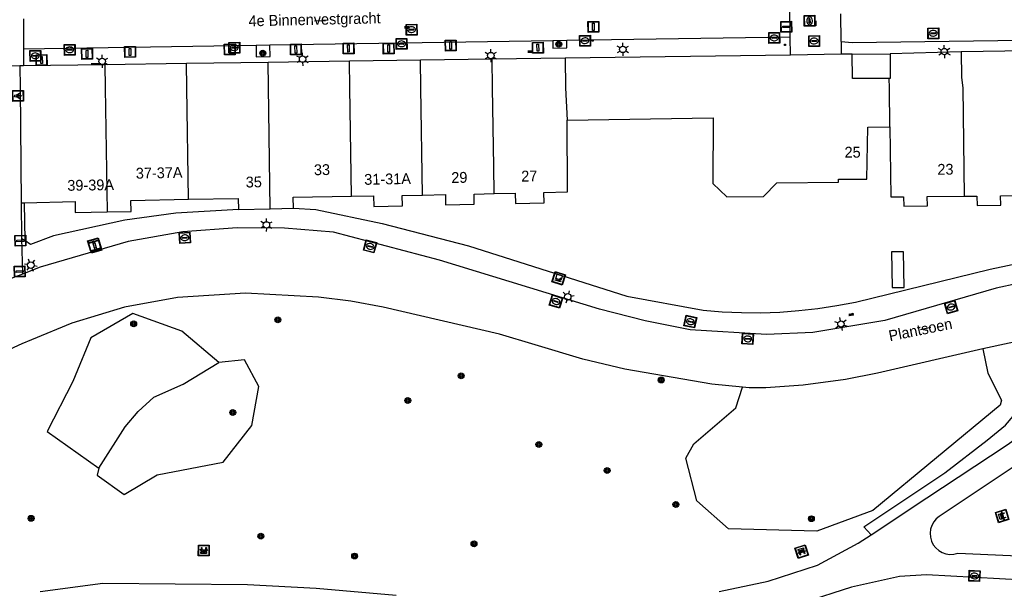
# Model space of a CAD drawing. Header units: metres. Extents: x 93870 to 95789, y 463036 to 464040.
# Tile 43 of 256: x 94284 to 94375, y 463204 to 463256. Entities that reach past the tile are written whole.
import ezdxf
from ezdxf.enums import TextEntityAlignment as Align

# ---------------------------------------------------------------- set-up
doc = ezdxf.new("R2010")
doc.units = ezdxf.units.M
doc.header["$LTSCALE"] = 25.4
for name, color, linetype in [('B_BEBOUWINGSGRENS_0', 1, 'Continuous'), ('B_TUSSENMUUR_0', 7, 'Continuous'), ('Q_BANK_0', 7, 'Continuous'), ('Q_BOOM_0', 3, 'Continuous'), ('Q_BRANDKRAAN_0', 5, 'Continuous'), ('Q_CAI-KAST_0', 10, 'Continuous'), ('Q_FIETSENREK_LIJN_0', 7, 'Continuous'), ('Q_INSPECTIE_OF_RIOOLPUT_0', 253, 'Continuous'), ('Q_KOLK_0', 254, 'Continuous'), ('Q_LICHTMAST_0', 2, 'Continuous'), ('Q_LICHTPUNT_1', 7, 'Continuous'), ('Q_OPLAADPAAL_0', 7, 'Continuous'), ('Q_VERKEERSBORDPAAL_0', 40, 'Continuous'), ('S_GBKN_SYMBOOL_OV_GROOT_0', 7, 'Continuous'), ('T_CULTUURGRENS_0', 76, 'Continuous'), ('T_HAAG_0', 87, 'Continuous'), ('T_HEK_0', 57, 'Continuous'), ('T_MUUR_30CM_0', 10, 'Continuous'), ('V_WEGGRENS_0', 7, 'Continuous'), ('Z_GBKN_HUISNUMMER_0', 252, 'Continuous'), ('Z_STRAATNAAM_0', 252, 'Continuous')]:
    doc.layers.add(name, color=color, linetype=linetype)
for name, color, linetype, true_color in [('Q_AFSLUITPAAL_0', 7, 'Continuous', 0xf86a3a), ('Q_PAAL_STEEN_0', 7, 'Continuous', 0xa97373), ('Q_PAALTJE_0', 7, 'Continuous', 0x666666)]:
    doc.layers.add(name, color=color, linetype=linetype, true_color=true_color)

# ---------------------------------------------------------------- blocks, each defined once
blk = doc.blocks.new('Q_OPLAADPAAL')
for points in [[(-0.5, 0.5), (0.5, 0.5), (0.5, -0.5), (-0.5, -0.5)], [(-0.08, 0.333), (0.071, 0.333), (0.071, -0.329), (-0.08, -0.329)]]:
    blk.add_lwpolyline(points, close=True)
blk.add_lwpolyline([(-0.442, 0.464), (0.438, 0.464, -0.414214), (0.459, 0.442), (0.459, -0.437, -0.414214), (0.438, -0.459), (-0.442, -0.459, -0.414214), (-0.463, -0.437), (-0.463, 0.442), (-0.463, 0.444), (-0.463, 0.446), (-0.463, 0.448), (-0.462, 0.45), (-0.461, 0.451), (-0.46, 0.453), (-0.459, 0.455), (-0.458, 0.456), (-0.457, 0.457), (-0.456, 0.459), (-0.454, 0.46), (-0.453, 0.461), (-0.451, 0.462), (-0.449, 0.462), (-0.447, 0.463), (-0.446, 0.463), (-0.444, 0.464), (-0.442, 0.464)], format="xyb")
blk = doc.blocks.new('Q_CAI-KAST')
for points in [[(-0.5, 0.5), (0.5, 0.5), (0.5, -0.5), (-0.5, -0.5)], [(-0.262, 0.264), (0.25, 0.264), (0.25, 0.187), (-0.262, 0.187)], [(-0.262, 0.107), (0.25, 0.107), (0.25, -0.332), (-0.262, -0.332)]]:
    blk.add_lwpolyline(points, close=True)
blk.add_lwpolyline([(-0.442, 0.464), (0.438, 0.464, -0.414214), (0.459, 0.442), (0.459, -0.437, -0.414214), (0.438, -0.459), (-0.442, -0.459, -0.414214), (-0.463, -0.437), (-0.463, 0.442), (-0.463, 0.444), (-0.463, 0.446), (-0.463, 0.448), (-0.462, 0.45), (-0.461, 0.451), (-0.46, 0.453), (-0.459, 0.455), (-0.458, 0.456), (-0.457, 0.457), (-0.456, 0.459), (-0.454, 0.46), (-0.453, 0.461), (-0.451, 0.462), (-0.449, 0.462), (-0.447, 0.463), (-0.446, 0.463), (-0.444, 0.464), (-0.442, 0.464)], format="xyb")
blk.add_circle((-0.177, -0.034), 0.0354)
blk = doc.blocks.new('Q_LICHTMAST')
for points in [[(-0.26, 0.15), (-0.52, 0.3)], [(0, 0.3), (0, 0.6)], [(0.26, 0.15), (0.52, 0.3)], [(-0.26, -0.15), (-0.52, -0.3)], [(0, -0.3), (0, -0.6)], [(0.26, -0.15), (0.52, -0.3)]]:
    blk.add_lwpolyline(points)
blk.add_circle((0, 0), 0.3)
blk = doc.blocks.new('Q_VERKEERSBORDPAAL')
for points in [[(-0.5, 0.5), (0.5, 0.5), (0.5, -0.5), (-0.5, -0.5)], [(-0.08, 0.333), (0.071, 0.333), (0.071, -0.329), (-0.08, -0.329)]]:
    blk.add_lwpolyline(points, close=True)
blk.add_lwpolyline([(-0.442, 0.464), (0.438, 0.464, -0.414214), (0.459, 0.442), (0.459, -0.437, -0.414214), (0.438, -0.459), (-0.442, -0.459, -0.414214), (-0.463, -0.437), (-0.463, 0.442), (-0.463, 0.444), (-0.463, 0.446), (-0.463, 0.448), (-0.462, 0.45), (-0.461, 0.451), (-0.46, 0.453), (-0.459, 0.455), (-0.458, 0.456), (-0.457, 0.457), (-0.456, 0.459), (-0.454, 0.46), (-0.453, 0.461), (-0.451, 0.462), (-0.449, 0.462), (-0.447, 0.463), (-0.446, 0.463), (-0.444, 0.464), (-0.442, 0.464)], format="xyb")
blk = doc.blocks.new('Q_AFSLUITPAAL')
for points in [[(-0.5, 0.5), (0.5, 0.5), (0.5, -0.5), (-0.5, -0.5)], [(-0.08, 0.333), (0.071, 0.333), (0.071, -0.329), (-0.08, -0.329)]]:
    blk.add_lwpolyline(points, close=True)
blk.add_lwpolyline([(-0.442, 0.464), (0.438, 0.464, -0.414214), (0.459, 0.442), (0.459, -0.437, -0.414214), (0.438, -0.459), (-0.442, -0.459, -0.414214), (-0.463, -0.437), (-0.463, 0.442), (-0.463, 0.444), (-0.463, 0.446), (-0.463, 0.448), (-0.462, 0.45), (-0.461, 0.451), (-0.46, 0.453), (-0.459, 0.455), (-0.458, 0.456), (-0.457, 0.457), (-0.456, 0.459), (-0.454, 0.46), (-0.453, 0.461), (-0.451, 0.462), (-0.449, 0.462), (-0.447, 0.463), (-0.446, 0.463), (-0.444, 0.464), (-0.442, 0.464)], format="xyb")
blk = doc.blocks.new('Q_PAAL_STEEN')
for points in [[(-0.5, 0.5), (0.5, 0.5), (0.5, -0.5), (-0.5, -0.5)], [(-0.08, 0.333), (0.071, 0.333), (0.071, -0.329), (-0.08, -0.329)]]:
    blk.add_lwpolyline(points, close=True)
blk.add_lwpolyline([(-0.442, 0.464), (0.438, 0.464, -0.414214), (0.459, 0.442), (0.459, -0.437, -0.414214), (0.438, -0.459), (-0.442, -0.459, -0.414214), (-0.463, -0.437), (-0.463, 0.442), (-0.463, 0.444), (-0.463, 0.446), (-0.463, 0.448), (-0.462, 0.45), (-0.461, 0.451), (-0.46, 0.453), (-0.459, 0.455), (-0.458, 0.456), (-0.457, 0.457), (-0.456, 0.459), (-0.454, 0.46), (-0.453, 0.461), (-0.451, 0.462), (-0.449, 0.462), (-0.447, 0.463), (-0.446, 0.463), (-0.444, 0.464), (-0.442, 0.464)], format="xyb")
blk = doc.blocks.new('Q_PAALTJE')
at = {"color": 251, "true_color": 0x666666, "xscale": 0.1, "yscale": 0.1, "zscale": 0.01}
blk.add_blockref('Q_PAAL_STEEN', (0, 0), dxfattribs=at)
blk = doc.blocks.new('Q_KOLK')
blk.add_lwpolyline([(-0.5, 0.5), (0.5, 0.5), (0.5, -0.5), (-0.5, -0.5)], close=True)
for points in [[(-0.442, 0.464), (0.438, 0.464, -0.414214), (0.459, 0.442), (0.459, -0.437, -0.414214), (0.438, -0.459), (-0.442, -0.459, -0.414214), (-0.463, -0.437), (-0.463, 0.442, -0.414214), (-0.442, 0.464)], [(-0.345, 0.105, 0.380426), (-0.276, -0.18)], [(-0.008, 0.266, 0.240218), (-0.345, 0.105)], [(-0.194, 0.045, 0.853344), (-0.194, -0.032)], [(0.331, 0.111, 0.240191), (-0.008, 0.266)], [(0.185, -0.032, 0.849746), (0.185, 0.045)], [(0.267, -0.176, 0.380426), (0.331, 0.111)], [(-0.276, -0.18, 0.148452), (0.012, -0.257)], [(0.012, -0.257, 0.131742), (0.267, -0.176)]]:
    blk.add_lwpolyline(points, format="xyb")
for points in [[(-0.194, 0.045), (0.185, 0.045)], [(0.185, -0.032), (-0.194, -0.032)]]:
    blk.add_lwpolyline(points)
blk = doc.blocks.new('Q_INSPECTIE_OF_RIOOLPUT')
blk.add_lwpolyline([(-0.5, 0.5), (0.5, 0.5), (0.5, -0.5), (-0.5, -0.5)], close=True)
for points in [[(-0.442, 0.464), (0.438, 0.464, -0.414214), (0.459, 0.442), (0.459, -0.437, -0.414214), (0.438, -0.459), (-0.442, -0.459, -0.414214), (-0.463, -0.437), (-0.463, 0.442), (-0.463, 0.444), (-0.463, 0.446), (-0.463, 0.448), (-0.462, 0.45), (-0.461, 0.451), (-0.46, 0.453), (-0.459, 0.455), (-0.458, 0.456), (-0.457, 0.457), (-0.456, 0.459), (-0.454, 0.46), (-0.453, 0.461), (-0.451, 0.462), (-0.449, 0.462), (-0.447, 0.463), (-0.446, 0.463), (-0.444, 0.464), (-0.442, 0.464)], [(-0.345, 0.105, 0.380426), (-0.276, -0.18)], [(-0.008, 0.266, 0.240218), (-0.345, 0.105)], [(-0.194, 0.045, 0.853344), (-0.194, -0.032)], [(0.331, 0.111, 0.240191), (-0.008, 0.266)], [(0.185, -0.032, 0.849746), (0.185, 0.045)], [(0.267, -0.176, 0.380426), (0.331, 0.111)], [(-0.276, -0.18, 0.148452), (0.012, -0.257)], [(0.012, -0.257, 0.131742), (0.267, -0.176)]]:
    blk.add_lwpolyline(points, format="xyb")
for points in [[(-0.194, 0.045), (0.185, 0.045)], [(0.185, -0.032), (-0.194, -0.032)]]:
    blk.add_lwpolyline(points)
blk = doc.blocks.new('Q_BRANDKRAAN')
blk.add_lwpolyline([(-0.5, 0.5), (0.5, 0.5), (0.5, -0.5), (-0.5, -0.5)], close=True)
for points in [[(-0.442, 0.464), (0.438, 0.464, -0.414214), (0.459, 0.442), (0.459, -0.437, -0.414214), (0.438, -0.459), (-0.442, -0.459, -0.414214), (-0.463, -0.437), (-0.463, 0.442), (-0.463, 0.444), (-0.463, 0.446), (-0.463, 0.448), (-0.462, 0.45), (-0.461, 0.451), (-0.46, 0.453), (-0.459, 0.455), (-0.458, 0.456), (-0.457, 0.457), (-0.456, 0.459), (-0.454, 0.46), (-0.453, 0.461), (-0.451, 0.462), (-0.449, 0.462), (-0.447, 0.463), (-0.446, 0.463), (-0.444, 0.464), (-0.442, 0.464)], [(-0.345, 0.105, 0.380426), (-0.276, -0.18)], [(-0.008, 0.266, 0.240218), (-0.345, 0.105)], [(-0.194, 0.045, 0.853344), (-0.194, -0.032)], [(0.331, 0.111, 0.240191), (-0.008, 0.266)], [(0.185, -0.032, 0.849746), (0.185, 0.045)], [(0.267, -0.176, 0.380426), (0.331, 0.111)], [(-0.276, -0.18, 0.148452), (0.012, -0.257)], [(0.012, -0.257, 0.131742), (0.267, -0.176)]]:
    blk.add_lwpolyline(points, format="xyb")
for points in [[(-0.194, 0.045), (0.185, 0.045)], [(0.185, -0.032), (-0.194, -0.032)]]:
    blk.add_lwpolyline(points)
blk = doc.blocks.new('Q_BANK')
blk.add_lwpolyline([(-0.5, 0.5), (0.5, 0.5), (0.5, -0.5), (-0.5, -0.5)], close=True)
blk.add_lwpolyline([(-0.442, 0.464), (0.438, 0.464, -0.414214), (0.459, 0.442), (0.459, -0.437, -0.414214), (0.438, -0.459), (-0.442, -0.459, -0.414214), (-0.463, -0.437), (-0.463, 0.442), (-0.463, 0.444), (-0.463, 0.446), (-0.463, 0.448), (-0.462, 0.45), (-0.461, 0.451), (-0.46, 0.453), (-0.459, 0.455), (-0.458, 0.456), (-0.457, 0.457), (-0.456, 0.459), (-0.454, 0.46), (-0.453, 0.461), (-0.451, 0.462), (-0.449, 0.462), (-0.447, 0.463), (-0.446, 0.463), (-0.444, 0.464), (-0.442, 0.464)], format="xyb")
for points in [[(-0.267, 0.022), (-0.366, -0.078)], [(-0.18, 0.132), (-0.267, 0.132), (-0.267, 0.276)], [(-0.267, 0.276), (0.258, 0.276), (0.258, 0.132), (0.173, 0.132)], [(-0.18, 0.022), (-0.267, 0.022)], [(-0.267, 0.022), (-0.18, 0.022)], [(-0.18, 0.022), (-0.18, 0.132)], [(-0.18, 0.132), (-0.144, 0.132)], [(-0.144, 0.132), (-0.144, 0.022)], [(0.131, 0.132), (-0.144, 0.132)], [(0.131, 0.022), (-0.144, 0.022)], [(-0.144, 0.022), (0.131, 0.022)], [(0.131, 0.022), (-0.144, 0.022)], [(-0.144, 0.022), (0.131, 0.022)], [(-0.144, 0.022), (0.131, 0.022)], [(0.131, 0.022), (0.131, 0.132)], [(0.131, 0.132), (0.173, 0.132)], [(0.173, 0.132), (0.173, 0.022)], [(0.173, 0.022), (0.255, 0.022)], [(0.173, 0.022), (0.255, 0.022)], [(0.255, 0.022), (0.357, -0.078)], [(-0.236, -0.078), (-0.366, -0.078)], [(-0.192, -0.078), (-0.192, -0.27), (-0.236, -0.27), (-0.236, -0.078)], [(-0.236, -0.078), (-0.192, -0.078)], [(0.183, -0.078), (-0.192, -0.078)], [(0.226, -0.078), (0.226, -0.268), (0.183, -0.268), (0.183, -0.078)], [(0.183, -0.078), (0.226, -0.078)], [(0.357, -0.078), (0.226, -0.078)]]:
    blk.add_lwpolyline(points)
blk = doc.blocks.new('Q_LICHTPUNT')
for points in [[(-0.5, 0.5), (0.5, 0.5), (0.5, -0.5), (-0.5, -0.5)], [(-0.463, 0.464), (0.459, 0.464), (0.459, -0.459), (-0.463, -0.459)], [(-0.123, 0.08), (-0.077, 0.051), (-0.255, -0.233), (-0.301, -0.204)], [(-0.033, 0.032), (0.021, 0.032), (0.021, -0.303), (-0.033, -0.303)], [(0.075, 0.051), (0.121, 0.079), (0.293, -0.209), (0.247, -0.236)]]:
    blk.add_lwpolyline(points, close=True)
blk.add_circle((-0.002, 0.21), 0.103)
blk = doc.blocks.new('Q_BOOM')
for radius in [0.27, 0.18, 0.09]:
    blk.add_circle((0, 0), radius)
blk = doc.blocks.new('S_GBKN_SYMBOOL_OV_GROOT')
for points in [[(-0.21875, 0.0625), (0.21875, 0.0625)], [(-0.21875, 0), (0.21875, 0)], [(-0.1875, 0.0625), (-0.1875, 0)], [(-0.125, 0.09375), (-0.125, 0.0625)], [(-0.125, 0), (-0.125, -0.0625)], [(-0.0625, 0.0625), (-0.0625, 0)], [(0, 0.09375), (0, 0.0625)], [(0, 0), (0, -0.0625)], [(0.0625, 0.0625), (0.0625, 0)], [(0.125, 0.09375), (0.125, 0.0625)], [(0.125, 0), (0.125, -0.0625)], [(0.1875, 0.0625), (0.1875, 0)], [(-0.21875, -0.0625), (0.21875, -0.0625)], [(-0.1875, -0.0625), (-0.1875, -0.09375)], [(-0.0625, -0.0625), (-0.0625, -0.09375)], [(0.0625, -0.0625), (0.0625, -0.09375)], [(0.1875, -0.0625), (0.1875, -0.09375)]]:
    blk.add_lwpolyline(points)

msp = doc.modelspace()

# ---------------------------------------------------------------- linework, layer by layer
at = {"layer": 'B_BEBOUWINGSGRENS_0'}
for p, q in [((94370.75, 463253.33), (94364.19, 463253.14)), ((94377.25, 463253.43), (94370.75, 463253.33)), ((94314.277, 463252.447), (94306.748, 463252.34)), ((94320.816, 463252.539), (94314.277, 463252.447)), ((94327.446, 463252.633), (94320.816, 463252.539)), ((94334.186, 463252.729), (94327.446, 463252.633)), ((94354.992, 463253.023), (94334.186, 463252.729)), ((94359.667, 463253.09), (94354.992, 463253.023)), ((94360.69, 463253.104), (94359.667, 463253.09)), ((94284.15, 463252.02), (94283.834, 463252.016)), ((94291.679, 463252.127), (94284.15, 463252.02)), ((94299.219, 463252.234), (94291.679, 463252.127)), ((94306.748, 463252.34), (94299.219, 463252.234)), ((94283.957, 463239.362), (94284.232, 463239.369)), ((94304.012, 463238.771), (94306.944, 463238.826)), ((94306.944, 463238.826), (94309.098, 463238.866))]:
    msp.add_line(p, q, dxfattribs=at)
for points in [[(94364.112, 463250.85), (94360.73, 463250.85), (94360.69, 463253.104)], [(94364.19, 463253.14), (94364.19, 463250.85), (94364.112, 463250.85)], [(94283.834, 463252.016), (94283.854, 463250), (94283.957, 463239.362)], [(94327.627, 463240.232), (94329.575, 463240.273), (94329.595, 463239.326), (94332.244, 463239.382), (94332.224, 463240.33), (94334.383, 463240.375), (94334.359, 463246.995)], [(94334.359, 463246.995), (94347.846, 463247.213), (94347.812, 463241.156), (94349.1, 463239.92), (94352.51, 463239.953), (94353.738, 463241.231), (94359.425, 463241.295), (94359.426, 463241.546), (94362.035, 463241.553), (94362.13, 463246.36), (94364.171, 463246.38)], [(94364.171, 463246.38), (94364.259, 463239.916), (94365.435, 463239.928), (94365.444, 463239.061), (94367.628, 463239.084), (94367.619, 463239.952), (94371.028, 463239.989)], [(94291.877, 463238.544), (94294.101, 463238.586), (94294.082, 463239.591), (94299.402, 463239.697)], [(94299.402, 463239.697), (94303.993, 463239.788), (94304.012, 463238.771)], [(94309.098, 463238.866), (94309.079, 463239.889), (94314.459, 463239.98)], [(94314.459, 463239.98), (94316.489, 463240.014), (94316.509, 463239.05), (94319.158, 463239.106), (94319.138, 463240.059), (94320.997, 463240.092)], [(94320.997, 463240.092), (94323.119, 463240.137), (94323.139, 463239.19), (94325.787, 463239.246), (94325.768, 463240.174), (94327.627, 463240.232)], [(94371.028, 463239.989), (94372.204, 463240.002), (94372.213, 463239.134), (94374.397, 463239.157), (94374.388, 463240.025), (94377.798, 463240.062)], [(94284.232, 463239.369), (94288.927, 463239.489), (94288.946, 463238.49), (94291.877, 463238.544)], [(94364.373, 463231.544), (94365.473, 463231.56), (94365.427, 463234.859), (94364.327, 463234.844), (94364.373, 463231.544)]]:
    msp.add_lwpolyline(points, dxfattribs=at)
at = {"layer": 'B_TUSSENMUUR_0'}
for p, q in [((94314.313, 463250), (94314.277, 463252.447)), ((94320.853, 463250), (94320.816, 463252.539)), ((94327.485, 463250), (94327.446, 463252.633)), ((94291.679, 463252.127), (94291.71, 463250)), ((94299.252, 463250), (94299.219, 463252.234)), ((94306.944, 463238.826), (94306.748, 463252.34)), ((94364.123, 463250), (94364.112, 463250.85)), ((94291.71, 463250), (94291.877, 463238.544)), ((94299.402, 463239.697), (94299.252, 463250)), ((94314.459, 463239.98), (94314.313, 463250)), ((94320.997, 463240.092), (94320.853, 463250)), ((94364.171, 463246.38), (94364.123, 463250)), ((94370.893, 463250), (94371.028, 463239.989))]:
    msp.add_line(p, q, dxfattribs=at)
for points in [[(94370.75, 463253.33), (94370.79, 463250.94), (94370.893, 463250)], [(94334.186, 463252.729), (94334.225, 463250), (94334.359, 463246.995)], [(94327.627, 463240.232), (94327.591, 463242.729), (94327.485, 463250)]]:
    msp.add_lwpolyline(points, dxfattribs=at)
at = {"layer": 'Q_FIETSENREK_LIJN_0'}
msp.add_line((94291.291, 463252.209), (94290.413, 463252.198), dxfattribs=at)
at = {"layer": 'T_CULTUURGRENS_0'}
for points in [[(94302.214, 463224.63), (94298.775, 463227.529), (94294.275, 463229.145), (94290.368, 463226.896), (94288.926, 463223.395), (94288.71, 463222.873), (94286.343, 463218.257), (94291.111, 463214.888)], [(94372.749, 463225.889), (94373.197, 463223.659), (94374.473, 463221.155), (94374.357, 463220.703)], [(94291.111, 463214.888), (94290.96, 463214.234), (94293.453, 463212.439), (94296.504, 463214.251), (94302.614, 463215.426), (94305.25, 463218.821), (94305.905, 463222.406), (94304.581, 463224.878), (94302.214, 463224.63)], [(94291.111, 463214.888), (94293.54, 463218.686), (94294.743, 463220.118), (94296.204, 463221.418), (94298.916, 463222.643), (94302.214, 463224.63)], [(94362.435, 463208.73), (94361.772, 463209.45), (94369.25, 463214.449), (94373.15, 463217.461), (94374.848, 463218.847), (94377.505, 463221.942), (94378.537, 463223.317), (94377.705, 463218.922)], [(94374.357, 463220.703), (94362.59, 463210.958), (94357.434, 463209.054), (94349.25, 463209.278), (94346.336, 463211.855), (94345.312, 463215.801), (94346.064, 463217.134), (94349.939, 463220.443), (94350.557, 463222.342)]]:
    msp.add_lwpolyline(points, dxfattribs=at)
at = {"layer": 'T_HAAG_0'}
msp.add_line((94284.232, 463239.369), (94284.301, 463235.896), dxfattribs=at)
at = {"layer": 'T_HEK_0'}
for p, q in [((94283.957, 463239.362), (94283.994, 463236.114)), ((94283.994, 463236.114), (94284.301, 463235.896))]:
    msp.add_line(p, q, dxfattribs=at)
msp.add_lwpolyline([(94304.012, 463238.771), (94298.23, 463238.419), (94293.527, 463237.768), (94286.939, 463236.32), (94284.815, 463235.53), (94284.301, 463235.896)], dxfattribs=at)
at = {"layer": 'T_MUUR_30CM_0'}
msp.add_line((94360.69, 463253.104), (94364.19, 463253.14), dxfattribs=at)
at = {"layer": 'V_WEGGRENS_0'}
for p, q in [((94354.968, 463254.671), (94354.925, 463257.62)), ((94284.172, 463256.36), (94284.158, 463253.57)), ((94359.661, 463254.265), (94359.649, 463256.822)), ((94333.044, 463254.33), (94306.915, 463253.924)), ((94334.324, 463254.35), (94333.044, 463254.33)), ((94354.968, 463254.671), (94334.324, 463254.35)), ((94354.992, 463253.023), (94354.968, 463254.671)), ((94359.661, 463254.265), (94359.667, 463253.09)), ((94284.158, 463253.57), (94284.15, 463252.02)), ((94305.635, 463253.904), (94284.158, 463253.57)), ((94306.915, 463253.924), (94305.635, 463253.904)), ((94283.834, 463252.016), (94282.769, 463252.006)), ((94283.994, 463236.114), (94284.077, 463232.802)), ((94284.077, 463232.802), (94282.625, 463232.242)), ((94362.435, 463208.73), (94367.593, 463212.14))]:
    msp.add_line(p, q, dxfattribs=at)
for points in [[(94359.661, 463254.265), (94360.686, 463254.174), (94396.548, 463254.68), (94397.359, 463255.691), (94410.14, 463318.979)], [(94309.098, 463238.866), (94311.173, 463238.763), (94317.283, 463237.48), (94325.251, 463235.405), (94339.866, 463230.758), (94346.928, 463229.472), (94348.69, 463229.323), (94350.456, 463229.242), (94352.224, 463229.231), (94353.991, 463229.29), (94355.755, 463229.418), (94357.512, 463229.615), (94359.26, 463229.881), (94360.996, 463230.215), (94373.434, 463233.246), (94384.191, 463235.541), (94396.317, 463237.49), (94408.046, 463238.507), (94410.839, 463239.242), (94413.811, 463242.033), (94415.155, 463244.005), (94416.31, 463246.296), (94417.612, 463250), (94419.18, 463256.08)], [(94333.044, 463254.33), (94333.059, 463253.655), (94334.339, 463253.682), (94334.324, 463254.35)], [(94305.635, 463253.904), (94305.658, 463252.86), (94306.938, 463252.887), (94306.915, 463253.924)], [(94383.98, 463233.64), (94373.99, 463231.49), (94363.69, 463228.51), (94357.06, 463227.41), (94352.76, 463227.22), (94345.71, 463227.65), (94341.57, 463228.48), (94337.34, 463229.54), (94322.59, 463234.09), (94312.785, 463236.664), (94308.28, 463237.04), (94303.88, 463237.08), (94298.88, 463236.71), (94293.82, 463235.81), (94285.705, 463233.43), (94284.077, 463232.802)], [(94350.557, 463222.342), (94347.725, 463222.64), (94339.692, 463224.014), (94335.826, 463224.934), (94331.412, 463226.268), (94328.126, 463227.262), (94317.372, 463229.75), (94314.4, 463230.281), (94311.405, 463230.667), (94304.655, 463231.036), (94298.391, 463230.633), (94293.487, 463229.737), (94288.639, 463228.261), (94284.898, 463226.721)], [(94388.499, 463228.542), (94379.627, 463227.372), (94372.749, 463225.889)], [(94284.898, 463226.721), (94284.017, 463226.358), (94278.911, 463224.006)], [(94372.749, 463225.889), (94363.009, 463223.639), (94360.068, 463223.051), (94356.15, 463222.552), (94352.714, 463222.301), (94351.173, 463222.277), (94350.557, 463222.342)], [(94367.593, 463212.14), (94374.915, 463216.981), (94377.705, 463218.922)], [(94379.037, 463217.277), (94377.41, 463216.195), (94368.731, 463210.419)], [(94368.731, 463210.419), (94368.445, 463210.186), (94368.21, 463209.903), (94368.032, 463209.579), (94367.921, 463209.228), (94367.878, 463208.862), (94367.907, 463208.494), (94368.005, 463208.139), (94368.17, 463207.809), (94368.395, 463207.517), (94368.672, 463207.274), (94368.99, 463207.088), (94369.338, 463206.966), (94369.703, 463206.914), (94370.071, 463206.932), (94370.429, 463207.021), (94376.675, 463206.746), (94379.701, 463206.463), (94383.651, 463205.77), (94388.35, 463204.446), (94393.581, 463202.461)], [(94348.392, 463203.488), (94352.922, 463204.429), (94357.468, 463205.902), (94361.253, 463207.948), (94362.435, 463208.73)], [(94376.522, 463204.53), (94367.546, 463205.014), (94365.043, 463204.866), (94360.613, 463203.885), (94356.212, 463202.457), (94340.124, 463200.102), (94336.262, 463199.936), (94330.358, 463199.809), (94325.232, 463200.08), (94312.949, 463201.554), (94299.83, 463202.035), (94292.117, 463201.817), (94287.752, 463201.025), (94283.08, 463199.626), (94281.563, 463198.987), (94278.247, 463197.383), (94273.968, 463195.051), (94269.95, 463192.942), (94268.667, 463192.384)], [(94285.708, 463203.476), (94291.502, 463204.24), (94304.861, 463204.123), (94311.186, 463203.779), (94318.563, 463203.155)]]:
    msp.add_lwpolyline(points, dxfattribs=at)
at = {"layer": 'Z_STRAATNAAM_0'}
for p, q in [((94311.041, 463256.185), (94312.041, 463256.208)), ((94366.98, 463227.681), (94367.96, 463227.88))]:
    msp.add_line(p, q, dxfattribs=at)

# ---------------------------------------------------------------- block references
at = {"layer": 'Q_AFSLUITPAAL_0'}
for p, rotation in [((94336.794, 463255.619), 0.8908381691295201), ((94354.602, 463255.634), 90.83538281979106), ((94323.611, 463253.9), 0.8902068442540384), ((94331.661, 463253.696), 0.8902068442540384)]:
    msp.add_blockref('Q_AFSLUITPAAL', p, dxfattribs=dict(at, rotation=rotation))
at = {"layer": 'Q_BANK_0'}
for p, rotation in [((94374.539, 463210.464), 107.4327924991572), ((94356.026, 463207.172), 17.95341929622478), ((94300.812, 463207.271), 179.4982083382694)]:
    msp.add_blockref('Q_BANK', p, dxfattribs=dict(at, rotation=rotation))
at = {"layer": 'Q_BOOM_0'}
for p, rotation in [((94333.592, 463254.029), 0.8951737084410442), ((94306.258, 463253.198), 1.2084036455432), ((94307.652, 463228.572), 176.8709452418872), ((94294.34, 463228.199), 29.92617150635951), ((94324.579, 463223.401), 166.9734800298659), ((94343.05, 463223.013), 170.2938034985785), ((94319.65, 463221.124), 166.9734800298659), ((94303.487, 463220.014), 79.64593640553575), ((94331.752, 463217.067), 163.1841220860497), ((94338.059, 463214.654), 60.57087148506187), ((94344.405, 463211.526), 104.5475558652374), ((94284.868, 463210.24), 99.82418142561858), ((94356.919, 463210.208), 178.4321785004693), ((94306.083, 463208.589), 176.8869013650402), ((94325.765, 463207.88), 175.3544202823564), ((94314.741, 463206.759), 175.1650181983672)]:
    msp.add_blockref('Q_BOOM', p, dxfattribs=dict(at, rotation=rotation))
at = {"layer": 'Q_BRANDKRAAN_0'}
for p, rotation in [((94357.175, 463254.309), 0.8210811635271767), ((94285.26, 463252.943), 0.8909646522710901), ((94345.741, 463228.407), 168.6634554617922)]:
    msp.add_blockref('Q_BRANDKRAAN', p, dxfattribs=dict(at, rotation=rotation))
at = {"layer": 'Q_CAI-KAST_0', "rotation": 162.3613653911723}
msp.add_blockref('Q_CAI-KAST', (94333.58, 463232.407), dxfattribs=at)
at = {"layer": 'Q_INSPECTIE_OF_RIOOLPUT_0'}
for p, rotation in [((94356.759, 463256.19), 90.83538281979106), ((94320.006, 463255.361), 0.8902068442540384)]:
    msp.add_blockref('Q_INSPECTIE_OF_RIOOLPUT', p, dxfattribs=dict(at, rotation=rotation))
at = {"layer": 'Q_KOLK_0'}
for p, rotation in [((94353.488, 463254.599), 0.8908381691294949), ((94368.179, 463255.022), 0.8083693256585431), ((94303.641, 463253.698), 0.8909646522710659), ((94319.08, 463254.053), 0.8902068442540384), ((94336.017, 463254.337), 0.8908381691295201), ((94288.43, 463253.5), 0.8909646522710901), ((94299.065, 463236.142), 4.232173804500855), ((94316.172, 463235.352), 165.2906710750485), ((94333.33, 463230.27), 162.8563357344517), ((94369.825, 463229.751), 16.13623432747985), ((94351.035, 463226.814), 176.5096876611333), ((94371.975, 463204.926), 176.9135107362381)]:
    msp.add_blockref('Q_KOLK', p, dxfattribs=dict(at, rotation=rotation))
at = {"layer": 'Q_LICHTMAST_0'}
for p, rotation in [((94327.317, 463252.966), 0.8122839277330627), ((94339.511, 463253.542), 0.8095663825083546), ((94369.194, 463253.333), 1.659017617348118), ((94291.427, 463252.438), 0.8142164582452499), ((94309.938, 463252.636), 0.8142164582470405), ((94306.593, 463237.334), 179.479143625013), ((94284.84, 463233.621), 21.09409011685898), ((94334.419, 463230.687), 162.8563357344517), ((94359.651, 463228.186), 9.420275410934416)]:
    msp.add_blockref('Q_LICHTMAST', p, dxfattribs=dict(at, rotation=rotation))
at = {"layer": 'Q_LICHTPUNT_1', "rotation": 90.55473593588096}
msp.add_blockref('Q_LICHTPUNT', (94283.656, 463249.25), dxfattribs=at)
at = {"layer": 'Q_OPLAADPAAL_0', "rotation": 16.34557107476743}
msp.add_blockref('Q_OPLAADPAAL', (94290.707, 463235.513), dxfattribs=at)
at = {"layer": 'Q_PAAL_STEEN_0'}
for p, rotation in [((94290.03, 463253.121), 0.8909646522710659), ((94294.01, 463253.302), 0.8909646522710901), ((94303.21, 463253.539), 0.8909646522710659), ((94309.314, 463253.533), 0.8902068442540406), ((94314.176, 463253.631), 0.8902068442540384), ((94317.884, 463253.621), 0.8902068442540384)]:
    msp.add_blockref('Q_PAAL_STEEN', p, dxfattribs=dict(at, rotation=rotation))
at = {"layer": 'Q_PAALTJE_0'}
for p, rotation in [((94336.726, 463254.358), 0.8908381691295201), ((94354.482, 463253.963), 90.83434557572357)]:
    msp.add_blockref('Q_PAALTJE', p, dxfattribs=dict(at, rotation=rotation))
at = {"layer": 'Q_VERKEERSBORDPAAL_0'}
for p, rotation in [((94285.836, 463252.559), 0.8142164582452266), ((94283.883, 463235.876), 91.43555390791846), ((94290.775, 463235.337), 16.34557107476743), ((94283.808, 463233.04), 91.43555390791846)]:
    msp.add_blockref('Q_VERKEERSBORDPAAL', p, dxfattribs=dict(at, rotation=rotation))
at = {"layer": 'S_GBKN_SYMBOOL_OV_GROOT_0'}
for p, rotation in [((94357.288, 463255.962), 90.83538281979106), ((94319.561, 463255.595), 1.0202401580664), ((94330.958, 463253.346), 0.8160271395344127), ((94360.589, 463229.066), 10.89042350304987)]:
    msp.add_blockref('S_GBKN_SYMBOOL_OV_GROOT', p, dxfattribs=dict(at, rotation=rotation))

# ---------------------------------------------------------------- texts
at = {"layer": 'Z_GBKN_HUISNUMMER_0', "linetype": 'Continuous'}
for s, rotation, p in [('25', 0.2, (94360.724, 463244.049)), ('37-37A', 1.1, (94296.692, 463242.144)), ('33', 1, (94311.727, 463242.434)), ('29', 1.2, (94324.41, 463241.717)), ('27', 1.2, (94330.867, 463241.853)), ('23', 0.6, (94369.296, 463242.47)), ('39-39A', 1, (94290.365, 463241.017)), ('35', 1.1, (94305.431, 463241.298)), ('31-31A', 1.2, (94317.781, 463241.577))]:
    msp.add_text(s, height=1, rotation=rotation, dxfattribs=at).set_placement(p, align=Align.MIDDLE)
at = {"layer": 'Z_STRAATNAAM_0', "linetype": 'Continuous'}
for s, rotation, p in [('4e Binnenvestgracht', 1.31757, (94311.041, 463256.185)), ('Plantsoen', 11.47848, (94366.98, 463227.681))]:
    msp.add_text(s, height=1, rotation=rotation, dxfattribs=at).set_placement(p, align=Align.MIDDLE)

doc.saveas('drawing.dxf')
